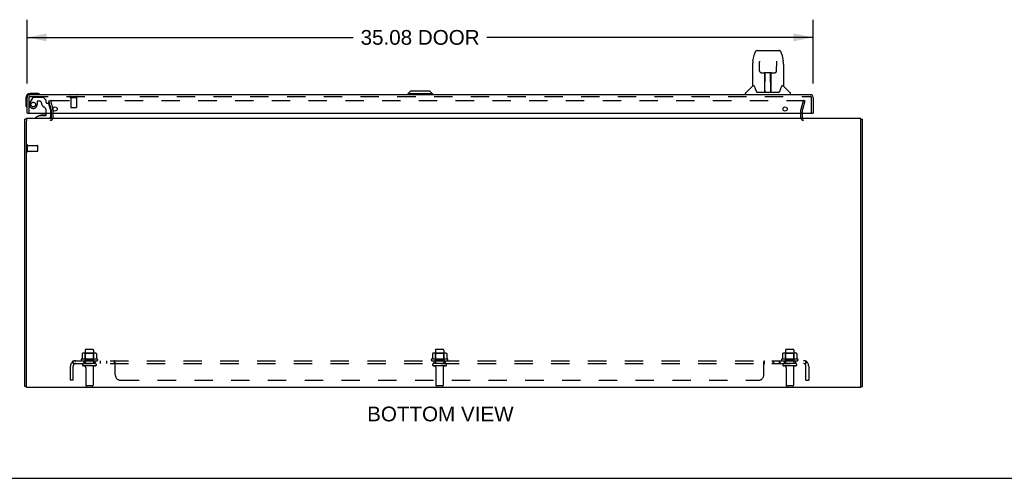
# Model space of a CAD drawing. Header units: inches. Extents: x 0 to 149, y 0 to 96.
# Tile 2 of 9: x 31 to 75, y 0 to 20. Entities that reach past the tile are written whole.
import ezdxf

# ---------------------------------------------------------------- set-up
doc = ezdxf.new("R2010")
doc.units = ezdxf.units.IN
doc.header["$LTSCALE"] = 8.201754
doc.header["$MEASUREMENT"] = 0
doc.linetypes.add('HIDDEN', pattern=[0.2, 0.1, -0.1])
doc.layers.get('0').update_dxf_attribs({"linetype": 'CONTINUOUS'})
for name, color, linetype in [('DEFAULT_2', 8, 'HIDDEN'), ('DIMENSIONS', 7, 'CONTINUOUS'), ('DOOR_ASSEMBLY', 7, 'CONTINUOUS'), ('SUBPANEL', 7, 'CONTINUOUS')]:
    doc.layers.add(name, color=color, linetype=linetype)
doc.styles.get("Standard").update_dxf_attribs({"font": 'arial.ttf'})
doc.dimstyles.new('DIMSTYLE_1', dxfattribs={"dimtxt": 0.657895, "dimasz": 0.877193, "dimexe": 0.09, "dimexo": 0.07, "dimgap": 0.0375, "dimtad": 0, "dimtih": 1, "dimtoh": 1, "dimzin": 4, "dimdsep": 46, "dimtxsty": 'Standard', "dimblk": '_FILLED', "dimblk1": '_FILLED', "dimblk2": '_FILLED', "dimcen": 0.09, "dimadec": 3, "dimazin": 1, "dimtfac": 1, "dimtdec": 3, "dimtofl": 0, "dimtmove": 0, "dimatfit": 3, "dimldrblk": '_FILLED', "dimfxl": 0, "dimtolj": 1, "dimtzin": 4, "dimarcsym": 0})

# ---------------------------------------------------------------- blocks, each defined once
blk = doc.blocks.new('_FILLED')
at = {"color": 0, "linetype": 'ByBlock'}
blk.add_solid([(0, 0), (-1, 0.2), (-1, -0.2)], dxfattribs=at)
blk = doc.blocks.new('*D5')
at = {"layer": 'DIMENSIONS', "color": 2, "linetype": 'Continuous'}
for p, q in [((30.957, 17.613), (30.957, 20.464)), ((66.032, 17.613), (66.032, 20.464)), ((30.957, 19.674), (45.512, 19.674)), ((66.032, 19.674), (51.477, 19.674))]:
    blk.add_line(p, q, dxfattribs=at)
at = {"layer": 'DIMENSIONS', "color": 2, "linetype": 'Continuous', "xscale": 0.8771929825, "yscale": 0.8771929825, "zscale": 0.8771929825, "rotation": 180}
blk.add_blockref('_FILLED', (30.957, 19.674), dxfattribs=at)
at = {"layer": 'DIMENSIONS', "color": 2, "linetype": 'Continuous', "xscale": 0.8771929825, "yscale": 0.8771929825, "zscale": 0.8771929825}
blk.add_blockref('_FILLED', (66.032, 19.674), dxfattribs=at)
at = {"layer": 'DIMENSIONS', "color": 2, "linetype": 'Continuous', "insert": (48.495, 20.003), "char_height": 0.6579, "width": 5.30718, "attachment_point": 2, "line_spacing_factor": 0.9}
blk.add_mtext('35.08 DOOR', dxfattribs=at)

msp = doc.modelspace()

# ---------------------------------------------------------------- linework, layer by layer
at = {"color": 3, "linetype": 'Continuous'}
for p, q in [((32.038, 16.291), (32.038, 16.09)), ((65.563, 16.09), (65.563, 16.291)), ((30.863, 4.101), (30.863, 16.025)), ((68.163, 16.048), (30.938, 16.048)), ((30.938, 4.158), (30.938, 15.935)), ((68.163, 4.158), (68.163, 15.935)), ((68.238, 4.101), (68.238, 16.025)), ((30.938, 4.048), (30.938, 4.05)), ((68.163, 4.048), (30.938, 4.048)), ((68.163, 4.048), (68.163, 4.05))]:
    msp.add_line(p, q, dxfattribs=at)
at = {"color": 7, "linetype": 'Continuous'}
for p, q in [((30.938, 16.025), (30.863, 16.025)), ((30.938, 16.048), (30.938, 15.945)), ((68.163, 15.935), (68.163, 16.048)), ((68.163, 16.025), (68.238, 16.025)), ((30.938, 4.101), (30.863, 4.101)), ((30.938, 4.05), (30.938, 4.147)), ((68.163, 4.05), (68.163, 4.152)), ((68.163, 4.101), (68.238, 4.101)), ((0, 0), (149.123, 0))]:
    msp.add_line(p, q, dxfattribs=at)
at = {"color": 3, "linetype": 'Continuous'}
for centre, start, end in [((31.996, 16.09), 270, 360), ((65.605, 16.09), 180, 270)]:
    msp.add_arc(centre, 0.042, start, end, dxfattribs=at)
at = {"layer": 'DEFAULT_2', "color": 8, "linetype": 'HIDDEN'}
for p, q in [((31.934, 16.841), (32.006, 16.86)), ((32.037, 16.455), (31.934, 16.841)), ((32.006, 16.86), (32.109, 16.474)), ((32.036, 16.86), (65.565, 16.86)), ((65.491, 16.474), (65.595, 16.86)), ((65.667, 16.841), (65.564, 16.455)), ((65.567, 16.86), (65.565, 16.86)), ((65.667, 16.841), (65.595, 16.86)), ((32.038, 16.448), (32.038, 16.291)), ((32.113, 16.448), (32.113, 16.09)), ((65.488, 16.09), (65.488, 16.448)), ((65.563, 16.291), (65.563, 16.448)), ((30.981, 14.581), (30.981, 14.865)), ((30.981, 14.847), (31.428, 14.847)), ((30.981, 14.599), (31.428, 14.599)), ((31.438, 14.609), (31.438, 14.837)), ((33.55, 5.718), (33.55, 5.123)), ((33.895, 5.748), (33.58, 5.748)), ((33.925, 5.718), (33.925, 5.123)), ((49.175, 5.718), (49.175, 5.123)), ((49.52, 5.748), (49.205, 5.748)), ((49.55, 5.718), (49.55, 5.123)), ((64.8, 5.718), (64.8, 5.123)), ((65.145, 5.748), (64.83, 5.748)), ((65.175, 5.718), (65.175, 5.123)), ((34.094, 5.318), (33.382, 5.318)), ((33.419, 5.562), (33.419, 5.344)), ((33.993, 5.584), (33.482, 5.584)), ((33.554, 5.564), (33.534, 5.584)), ((33.554, 5.268), (33.554, 5.564)), ((33.921, 5.564), (33.554, 5.564)), ((33.921, 5.564), (33.941, 5.584)), ((33.921, 5.268), (33.921, 5.564)), ((34.057, 5.562), (34.057, 5.344)), ((49.719, 5.318), (49.007, 5.318)), ((49.044, 5.562), (49.044, 5.344)), ((49.618, 5.584), (49.107, 5.584)), ((49.179, 5.564), (49.159, 5.584)), ((49.546, 5.564), (49.179, 5.564)), ((49.179, 5.268), (49.179, 5.564)), ((49.546, 5.564), (49.566, 5.584)), ((49.546, 5.268), (49.546, 5.564)), ((49.682, 5.562), (49.682, 5.344)), ((65.344, 5.318), (64.632, 5.318)), ((64.669, 5.562), (64.669, 5.344)), ((65.243, 5.584), (64.732, 5.584)), ((64.804, 5.564), (64.784, 5.584)), ((65.171, 5.564), (64.804, 5.564)), ((64.804, 5.268), (64.804, 5.564)), ((65.171, 5.564), (65.191, 5.584)), ((65.171, 5.268), (65.171, 5.564)), ((65.307, 5.562), (65.307, 5.344)), ((33.404, 5.248), (34.072, 5.248)), ((33.995, 5.123), (33.48, 5.123)), ((33.995, 5.013), (33.48, 5.013)), ((33.554, 5.268), (33.534, 5.248)), ((33.921, 5.268), (33.554, 5.268)), ((33.573, 4.95), (33.573, 4.153)), ((33.903, 4.95), (33.903, 4.153)), ((33.921, 5.268), (33.941, 5.248)), ((49.029, 5.248), (49.697, 5.248)), ((49.62, 5.123), (49.105, 5.123)), ((49.62, 5.013), (49.105, 5.013)), ((49.179, 5.268), (49.159, 5.248)), ((49.546, 5.268), (49.179, 5.268)), ((49.198, 4.95), (49.198, 4.153)), ((49.528, 4.95), (49.528, 4.153)), ((49.546, 5.268), (49.566, 5.248)), ((64.654, 5.248), (65.322, 5.248)), ((65.245, 5.123), (64.73, 5.123)), ((65.245, 5.013), (64.73, 5.013)), ((64.804, 5.268), (64.784, 5.248)), ((65.171, 5.268), (64.804, 5.268)), ((64.823, 4.95), (64.823, 4.153)), ((65.153, 4.95), (65.153, 4.153)), ((65.171, 5.268), (65.191, 5.248)), ((33.873, 4.123), (33.603, 4.123)), ((49.498, 4.123), (49.228, 4.123)), ((65.123, 4.123), (64.853, 4.123))]:
    msp.add_line(p, q, dxfattribs=at)
for points in [[(32.036, 16.86), (32.034, 16.86), (32.032, 16.86), (32.03, 16.859), (32.028, 16.859), (32.026, 16.858), (32.024, 16.857), (32.023, 16.856), (32.021, 16.854), (32.02, 16.853), (32.019, 16.851), (32.018, 16.849), (32.017, 16.848), (32.016, 16.846), (32.016, 16.844), (32.016, 16.842), (32.016, 16.841)], [(32.016, 16.841), (32.016, 16.84), (32.016, 16.838), (32.016, 16.836)], [(65.583, 16.849), (65.582, 16.851), (65.581, 16.853), (65.58, 16.854), (65.578, 16.856), (65.577, 16.857), (65.575, 16.858), (65.573, 16.859), (65.571, 16.859), (65.569, 16.86), (65.567, 16.86)], [(65.583, 16.849), (65.584, 16.848), (65.585, 16.846), (65.585, 16.844), (65.585, 16.842), (65.585, 16.841)], [(65.585, 16.841), (65.585, 16.84), (65.585, 16.838), (65.585, 16.836)], [(33.419, 5.344), (33.419, 5.343), (33.419, 5.342), (33.418, 5.341), (33.418, 5.34), (33.418, 5.339), (33.417, 5.339), (33.417, 5.338), (33.417, 5.338), (33.416, 5.337), (33.416, 5.337), (33.416, 5.337), (33.415, 5.336), (33.415, 5.336), (33.415, 5.336), (33.414, 5.336), (33.414, 5.336), (33.414, 5.335), (33.414, 5.335)], [(33.425, 5.571), (33.423, 5.571), (33.422, 5.57), (33.421, 5.568), (33.42, 5.567), (33.419, 5.565), (33.419, 5.564), (33.419, 5.562)], [(34.051, 5.571), (34.052, 5.571), (34.054, 5.57), (34.055, 5.568), (34.056, 5.567), (34.056, 5.565), (34.057, 5.564), (34.057, 5.562)], [(34.062, 5.335), (34.062, 5.335), (34.062, 5.336), (34.061, 5.336), (34.061, 5.336), (34.061, 5.336), (34.06, 5.336), (34.06, 5.337), (34.06, 5.337), (34.059, 5.337), (34.059, 5.338), (34.059, 5.338), (34.058, 5.339), (34.058, 5.339), (34.058, 5.34), (34.057, 5.341), (34.057, 5.342), (34.057, 5.343), (34.057, 5.344)], [(49.044, 5.344), (49.044, 5.343), (49.044, 5.342), (49.043, 5.341), (49.043, 5.34), (49.043, 5.339), (49.042, 5.339), (49.042, 5.338), (49.042, 5.338), (49.041, 5.337), (49.041, 5.337), (49.041, 5.337), (49.04, 5.336), (49.04, 5.336), (49.04, 5.336), (49.039, 5.336), (49.039, 5.336), (49.039, 5.335), (49.039, 5.335)], [(49.05, 5.571), (49.048, 5.571), (49.047, 5.57), (49.046, 5.568), (49.045, 5.567), (49.044, 5.565), (49.044, 5.564), (49.044, 5.562)], [(49.676, 5.571), (49.677, 5.571), (49.679, 5.57), (49.68, 5.568), (49.681, 5.567), (49.681, 5.565), (49.682, 5.564), (49.682, 5.562)], [(49.687, 5.335), (49.687, 5.335), (49.687, 5.336), (49.686, 5.336), (49.686, 5.336), (49.686, 5.336), (49.685, 5.336), (49.685, 5.337), (49.685, 5.337), (49.684, 5.337), (49.684, 5.338), (49.684, 5.338), (49.683, 5.339), (49.683, 5.339), (49.683, 5.34), (49.682, 5.341), (49.682, 5.342), (49.682, 5.343), (49.682, 5.344)], [(64.669, 5.344), (64.669, 5.343), (64.669, 5.342), (64.668, 5.341), (64.668, 5.34), (64.668, 5.339), (64.667, 5.339), (64.667, 5.338), (64.667, 5.338), (64.666, 5.337), (64.666, 5.337), (64.666, 5.337), (64.665, 5.336), (64.665, 5.336), (64.665, 5.336), (64.664, 5.336), (64.664, 5.336), (64.664, 5.335), (64.664, 5.335)], [(64.675, 5.571), (64.673, 5.571), (64.672, 5.57), (64.671, 5.568), (64.67, 5.567), (64.669, 5.565), (64.669, 5.564), (64.669, 5.562)], [(65.301, 5.571), (65.302, 5.571), (65.304, 5.57), (65.305, 5.568), (65.306, 5.567), (65.306, 5.565), (65.307, 5.564), (65.307, 5.562)], [(65.312, 5.335), (65.312, 5.335), (65.312, 5.336), (65.311, 5.336), (65.311, 5.336), (65.311, 5.336), (65.31, 5.336), (65.31, 5.337), (65.31, 5.337), (65.309, 5.337), (65.309, 5.338), (65.309, 5.338), (65.308, 5.339), (65.308, 5.339), (65.308, 5.34), (65.307, 5.341), (65.307, 5.342), (65.307, 5.343), (65.307, 5.344)]]:
    msp.add_lwpolyline(points, dxfattribs=at)
for centre, radius, start, end in [((32.013, 16.448), 0.025, 0, 15), ((32.013, 16.448), 0.1, 0, 15), ((65.588, 16.448), 0.1, 165, 180), ((65.588, 16.448), 0.025, 165, 180), ((31.996, 16.09), 0.117, 270, 360), ((65.605, 16.09), 0.117, 180, 270), ((30.959, 14.865), 0.0215, 360, 180), ((30.959, 14.581), 0.0215, 180, 0), ((31.428, 14.837), 0.01, 360, 90), ((31.428, 14.609), 0.01, 270, 0), ((33.58, 5.718), 0.03, 90, 180), ((33.895, 5.718), 0.03, 0, 90), ((49.205, 5.718), 0.03, 90, 180), ((49.52, 5.718), 0.03, 0, 90), ((64.83, 5.718), 0.03, 90, 180), ((65.145, 5.718), 0.03, 0, 90), ((33.404, 5.286), 0.0384, 124.4497, 270), ((33.738, 4.717), 0.698, 117.6814, 120.6631), ((33.482, 5.442), 0.141, 90, 113.95), ((33.993, 5.442), 0.141, 66.05, 90), ((33.738, 4.717), 0.698, 59.3369, 62.3186), ((34.072, 5.286), 0.0384, 270, 55.5503), ((49.029, 5.286), 0.0384, 124.4497, 270), ((49.363, 4.717), 0.698, 117.6814, 120.6631), ((49.107, 5.442), 0.141, 90, 113.95), ((49.618, 5.442), 0.141, 66.05, 90), ((49.363, 4.717), 0.698, 59.3369, 62.3186), ((49.697, 5.286), 0.0384, 270, 55.5503), ((64.654, 5.286), 0.0384, 124.4497, 270), ((64.988, 4.717), 0.698, 117.6814, 120.6631), ((64.732, 5.442), 0.141, 90, 113.95), ((65.243, 5.442), 0.141, 66.05, 90), ((64.988, 4.717), 0.698, 59.3369, 62.3186), ((65.322, 5.286), 0.0384, 270, 55.5503), ((33.48, 5.068), 0.055, 90, 270), ((33.51, 4.95), 0.0625, 0, 90), ((33.965, 4.95), 0.0625, 90, 180), ((33.995, 5.068), 0.055, 270, 90), ((49.105, 5.068), 0.055, 90, 270), ((49.135, 4.95), 0.0625, 0, 90), ((49.59, 4.95), 0.0625, 90, 180), ((49.62, 5.068), 0.055, 270, 90), ((64.73, 5.068), 0.055, 90, 270), ((64.76, 4.95), 0.0625, 0, 90), ((65.215, 4.95), 0.0625, 90, 180), ((65.245, 5.068), 0.055, 270, 90), ((33.603, 4.153), 0.03, 180, 270), ((33.873, 4.153), 0.03, 270, 360), ((49.228, 4.153), 0.03, 180, 270), ((49.498, 4.153), 0.03, 270, 360), ((64.853, 4.153), 0.03, 180, 270), ((65.123, 4.153), 0.03, 270, 360)]:
    msp.add_arc(centre, radius, start, end, dxfattribs=at)
at = {"layer": 'DOOR_ASSEMBLY', "color": 7, "linetype": 'Continuous'}
for p, q in [((63.346, 18.624), (63.411, 18.93)), ((63.535, 19.084), (64.504, 19.084)), ((63.622, 19.084), (63.62, 19.084)), ((64.504, 19.084), (64.505, 19.084)), ((64.629, 18.93), (64.694, 18.624)), ((63.331, 18.481), (63.331, 17.509)), ((63.632, 18.61), (63.632, 18.607)), ((63.632, 18.607), (63.632, 18.603)), ((63.632, 18.603), (63.632, 18.599)), ((63.632, 18.599), (63.632, 18.592)), ((63.632, 18.592), (63.633, 18.583)), ((63.635, 18.461), (63.633, 18.583)), ((63.64, 18.178), (63.635, 18.461)), ((64.4, 18.178), (64.407, 18.588)), ((64.407, 18.596), (64.408, 18.601)), ((64.407, 18.588), (64.407, 18.596)), ((64.408, 18.601), (64.408, 18.605)), ((64.699, 18.594), (64.694, 18.624)), ((64.709, 18.481), (64.709, 17.509)), ((63.64, 18.178), (63.641, 18.165)), ((63.72, 18.1), (63.84, 18.1)), ((63.871, 17.254), (63.885, 18.101)), ((63.876, 18.101), (64.164, 18.101)), ((63.878, 17.685), (63.878, 18.101)), ((63.884, 18.045), (63.878, 18.045)), ((64.146, 17.234), (64.131, 18.101)), ((64.132, 18.045), (64.162, 18.045)), ((64.136, 18.101), (64.136, 18.045)), ((64.162, 17.234), (64.162, 18.101)), ((64.2, 18.1), (64.32, 18.1)), ((63.881, 17.875), (63.878, 17.875)), ((63.881, 17.864), (63.878, 17.864)), ((64.162, 17.875), (64.135, 17.875)), ((64.162, 17.864), (64.135, 17.864)), ((64.139, 17.635), (64.162, 17.635)), ((64.162, 17.631), (64.139, 17.631)), ((31.387, 17.176), (31.097, 17.176)), ((31.425, 17.173), (31.387, 17.176)), ((48.061, 17.273), (47.943, 17.155)), ((47.943, 17.155), (47.943, 17.116)), ((49.047, 17.155), (47.943, 17.155)), ((48.928, 17.273), (48.061, 17.273)), ((48.927, 17.273), (49.046, 17.155)), ((48.928, 17.273), (49.047, 17.155)), ((49.046, 17.155), (49.046, 17.116)), ((49.047, 17.155), (49.047, 17.116)), ((63.016, 17.116), (63.016, 17.178)), ((63.325, 17.504), (63.027, 17.206)), ((63.404, 17.509), (63.331, 17.509)), ((63.401, 17.509), (63.406, 17.499)), ((63.467, 17.344), (63.481, 17.297)), ((63.481, 17.297), (63.484, 17.289)), ((63.534, 17.234), (64.506, 17.234)), ((63.871, 17.306), (63.871, 17.28)), ((63.878, 17.234), (63.878, 17.238)), ((64.145, 17.28), (64.145, 17.306)), ((64.555, 17.288), (64.558, 17.297)), ((64.633, 17.498), (64.638, 17.508)), ((64.709, 17.509), (64.636, 17.509)), ((64.715, 17.504), (65.012, 17.206)), ((65.024, 17.116), (65.024, 17.178)), ((30.897, 16.976), (30.897, 16.686)), ((30.897, 16.686), (30.9, 16.648)), ((30.972, 16.291), (30.957, 16.291)), ((31.815, 16.217), (31.815, 16.291)), ((32, 16.291), (32, 16.127)), ((66.017, 16.291), (66.032, 16.291)), ((31.507, 16.186), (31.331, 16.087)), ((31.331, 16.048), (31.331, 16.087)), ((31.507, 16.186), (31.784, 16.186)), ((31.666, 16.202), (31.596, 16.202)), ((31.736, 16.202), (31.666, 16.202))]:
    msp.add_line(p, q, dxfattribs=at)
at = {"layer": 'DOOR_ASSEMBLY', "color": 3, "linetype": 'Continuous'}
for p, q in [((30.957, 16.291), (30.957, 16.999)), ((65.915, 17.116), (31.074, 17.116)), ((66.032, 16.999), (66.032, 16.291)), ((30.972, 16.291), (66.017, 16.291))]:
    msp.add_line(p, q, dxfattribs=at)
at = {"layer": 'DOOR_ASSEMBLY', "color": 8, "linetype": 'HIDDEN'}
for p, q in [((31.032, 16.999), (31.032, 16.291)), ((31.074, 17.041), (65.915, 17.041)), ((31.218, 16.997), (31.083, 16.764)), ((31.244, 17.012), (31.656, 17.012)), ((31.404, 16.811), (31.404, 16.678)), ((31.514, 16.827), (31.42, 16.827)), ((31.793, 16.888), (31.677, 17.003)), ((31.798, 16.874), (31.798, 16.796)), ((31.857, 16.737), (31.902, 16.737)), ((32, 16.458), (31.932, 16.714)), ((32.89, 16.998), (33.174, 16.998)), ((32.908, 16.998), (32.908, 16.551)), ((33.156, 16.998), (33.156, 16.551)), ((65.957, 16.291), (65.957, 16.999)), ((31.815, 16.291), (31.815, 16.401)), ((32, 16.458), (32, 16.291)), ((32.918, 16.541), (33.146, 16.541)), ((31.921, 16.048), (31.331, 16.048))]:
    msp.add_line(p, q, dxfattribs=at)
at = {"layer": 'DOOR_ASSEMBLY', "color": 7, "linetype": 'Continuous'}
for points in [[(63.535, 19.084), (63.532, 19.084), (63.518, 19.083), (63.505, 19.079), (63.493, 19.074), (63.482, 19.067), (63.472, 19.059), (63.462, 19.05), (63.454, 19.041), (63.447, 19.03), (63.441, 19.019), (63.435, 19.006), (63.429, 18.993), (63.424, 18.978), (63.419, 18.961), (63.414, 18.943), (63.411, 18.93)], [(64.629, 18.93), (64.626, 18.943), (64.621, 18.961), (64.616, 18.978), (64.611, 18.993), (64.605, 19.007), (64.599, 19.019), (64.592, 19.031), (64.585, 19.041), (64.577, 19.051), (64.568, 19.06), (64.557, 19.068), (64.546, 19.074), (64.534, 19.079), (64.521, 19.083), (64.507, 19.084), (64.505, 19.084)], [(63.346, 18.624), (63.34, 18.593), (63.335, 18.554), (63.332, 18.514), (63.331, 18.481)], [(63.632, 18.613), (63.632, 18.613), (63.632, 18.613), (63.632, 18.613), (63.632, 18.612), (63.632, 18.612), (63.632, 18.611), (63.632, 18.61)], [(64.408, 18.605), (64.408, 18.609), (64.408, 18.61), (64.408, 18.611), (64.408, 18.612), (64.408, 18.613), (64.408, 18.613)], [(64.709, 18.48), (64.708, 18.514), (64.705, 18.554), (64.699, 18.594)], [(63.641, 18.165), (63.644, 18.152), (63.65, 18.14), (63.657, 18.13), (63.666, 18.121), (63.676, 18.113), (63.687, 18.107), (63.698, 18.103), (63.71, 18.1), (63.719, 18.1)], [(63.84, 18.1), (63.844, 18.1), (63.852, 18.1), (63.861, 18.101)], [(63.861, 18.101), (63.869, 18.101), (63.876, 18.101)], [(64.164, 18.101), (64.172, 18.101), (64.18, 18.1)], [(64.18, 18.1), (64.188, 18.1), (64.197, 18.1), (64.2, 18.1)], [(64.321, 18.1), (64.331, 18.101), (64.343, 18.103), (64.354, 18.107), (64.365, 18.114), (64.375, 18.121), (64.384, 18.131), (64.391, 18.142), (64.396, 18.153), (64.399, 18.166), (64.4, 18.178)], [(63.406, 17.499), (63.42, 17.471), (63.435, 17.435), (63.451, 17.393), (63.467, 17.344)], [(63.484, 17.289), (63.489, 17.276), (63.494, 17.266), (63.499, 17.257)], [(63.499, 17.257), (63.504, 17.25), (63.51, 17.244), (63.517, 17.239), (63.524, 17.235), (63.531, 17.234), (63.534, 17.234)], [(64.506, 17.234), (64.508, 17.234), (64.516, 17.235), (64.523, 17.239), (64.53, 17.243), (64.535, 17.249), (64.541, 17.257)], [(64.541, 17.257), (64.546, 17.265), (64.551, 17.275), (64.555, 17.288)], [(64.558, 17.297), (64.573, 17.343), (64.588, 17.391), (64.604, 17.434), (64.619, 17.47), (64.633, 17.498)]]:
    msp.add_lwpolyline(points, dxfattribs=at)
at = {"layer": 'DOOR_ASSEMBLY', "color": 8, "linetype": 'HIDDEN'}
msp.add_circle((31.232, 16.678), 0.103, dxfattribs=at)
at = {"layer": 'DOOR_ASSEMBLY', "color": 3, "linetype": 'Continuous'}
for centre in [(32.207, 16.479), (64.782, 16.479)]:
    msp.add_circle(centre, 0.094, dxfattribs=at)
at = {"layer": 'DOOR_ASSEMBLY', "color": 7, "linetype": 'Continuous'}
for centre, radius, start, end in [((31.097, 16.976), 0.2, 90, 180), ((31.387, 16.926), 0.25, 59.1101, 90), ((31.507, 17.127), 0.015, 6.3796, 59.1101), ((63.055, 17.178), 0.0394, 135, 180), ((63.339, 17.49), 0.0197, 97.5, 135), ((63.89, 17.253), 0.0197, 179, 270), ((63.89, 17.253), 0.0197, 260.739, 269.9232), ((64.126, 17.253), 0.0197, 270, 1), ((64.126, 17.253), 0.0197, 270.0771, 272.6469), ((64.701, 17.49), 0.0197, 45, 82.5), ((64.984, 17.178), 0.0394, 0, 45), ((31.507, 17.131), 0.015, 270, 353.6204), ((31.147, 16.686), 0.25, 180, 210.8899), ((30.946, 16.566), 0.015, 210.8899, 263.6204), ((30.942, 16.566), 0.015, 276.3796, 360), ((31.596, 16.112), 0.09, 90, 125.1877), ((31.736, 16.112), 0.09, 55.0768, 90), ((31.784, 16.217), 0.031, 270, 360), ((31.921, 16.127), 0.079, 270, 360)]:
    msp.add_arc(centre, radius, start, end, dxfattribs=at)
at = {"layer": 'DOOR_ASSEMBLY', "color": 3, "linetype": 'Continuous'}
for centre, start, end in [((31.074, 16.999), 90, 180), ((65.915, 16.999), 0, 90)]:
    msp.add_arc(centre, 0.117, start, end, dxfattribs=at)
at = {"layer": 'DOOR_ASSEMBLY', "color": 8, "linetype": 'HIDDEN'}
for centre, radius, start, end in [((31.074, 16.999), 0.042, 90, 180), ((31.232, 16.678), 0.172, 150, 360), ((31.244, 16.982), 0.03, 90, 150), ((31.42, 16.811), 0.016, 90, 180), ((31.514, 16.737), 0.09, 0, 90), ((31.789, 16.737), 0.185, 180, 244.2582), ((31.656, 16.982), 0.03, 45, 90), ((31.778, 16.874), 0.02, 0, 45), ((31.857, 16.796), 0.059, 180, 270), ((31.902, 16.706), 0.031, 15, 90), ((32.89, 17.019), 0.0215, 90, 270), ((33.174, 17.019), 0.0215, 270, 90), ((65.915, 16.999), 0.042, 0, 90), ((31.627, 16.401), 0.188, 0, 64.2582), ((32.918, 16.551), 0.01, 180, 270), ((33.146, 16.551), 0.01, 270, 360)]:
    msp.add_arc(centre, radius, start, end, dxfattribs=at)
at = {"layer": 'DOOR_ASSEMBLY', "color": 7, "linetype": 'Continuous'}
for centre, start_param, end_param in [((63.87, 17.273), -1.369355, -1.264777), ((64.146, 17.273), -1.876815, -1.570796)]:
    msp.add_ellipse(centre, major_axis=(0.0394, 0), ratio=1, start_param=start_param, end_param=end_param, dxfattribs=at)
at = {"layer": 'SUBPANEL', "color": 8, "linetype": 'HIDDEN'}
for p, q in [((32.894, 4.373), (32.894, 5.011)), ((32.981, 5.194), (33.06, 5.097)), ((33.019, 5.123), (33.019, 5.248)), ((33.019, 5.248), (65.707, 5.248)), ((33.019, 5.123), (65.707, 5.123)), ((33.019, 4.373), (33.019, 5.011)), ((33.032, 5.138), (33.031, 5.14)), ((33.033, 5.137), (33.032, 5.138)), ((33.033, 5.135), (33.033, 5.137)), ((33.034, 5.134), (33.033, 5.135)), ((33.035, 5.132), (33.034, 5.134)), ((33.035, 5.131), (33.035, 5.132)), ((33.036, 5.13), (33.035, 5.131)), ((33.488, 5.248), (33.488, 5.123)), ((33.988, 5.248), (33.988, 5.123)), ((34.216, 5.248), (34.216, 5.123)), ((34.497, 5.248), (34.497, 5.123)), ((34.859, 5.123), (34.859, 5.248)), ((34.86, 5.123), (34.859, 5.123)), ((34.868, 5.243), (34.866, 5.245)), ((34.884, 5.212), (34.88, 5.222)), ((34.894, 4.623), (34.894, 5.194)), ((49.113, 5.248), (49.113, 5.123)), ((49.613, 5.248), (49.613, 5.123)), ((63.832, 5.194), (63.833, 5.195)), ((63.832, 4.623), (63.832, 5.194)), ((63.833, 5.195), (63.834, 5.198)), ((63.838, 5.097), (63.839, 5.097)), ((63.841, 5.098), (63.842, 5.098)), ((63.846, 5.222), (63.847, 5.225)), ((63.863, 5.247), (63.864, 5.247)), ((63.866, 5.248), (63.867, 5.248)), ((63.867, 5.123), (63.867, 5.248)), ((64.229, 5.248), (64.229, 5.123)), ((64.267, 5.248), (64.267, 5.123)), ((64.51, 5.248), (64.51, 5.123)), ((64.548, 5.248), (64.548, 5.123)), ((64.738, 5.248), (64.738, 5.123)), ((65.238, 5.248), (65.238, 5.123)), ((65.745, 5.194), (65.666, 5.097)), ((65.686, 5.122), (65.687, 5.123)), ((65.707, 5.123), (65.707, 5.248)), ((65.707, 5.182), (65.707, 5.182)), ((65.707, 4.373), (65.707, 5.011)), ((65.832, 5.011), (65.832, 4.373)), ((33.019, 4.373), (32.894, 4.373)), ((35.144, 4.373), (63.582, 4.373)), ((65.707, 4.373), (65.832, 4.373))]:
    msp.add_line(p, q, dxfattribs=at)
for points in [[(32.981, 5.194), (32.983, 5.195), (32.984, 5.198), (32.986, 5.2), (32.988, 5.203), (32.99, 5.206), (32.992, 5.209), (32.993, 5.212), (32.995, 5.215), (32.996, 5.219)], [(32.996, 5.219), (32.999, 5.225), (33, 5.228), (33.002, 5.231), (33.003, 5.234), (33.005, 5.237), (33.006, 5.239), (33.008, 5.242), (33.01, 5.243), (33.012, 5.245), (33.013, 5.246), (33.015, 5.247), (33.016, 5.247), (33.018, 5.248), (33.019, 5.248)], [(33.031, 5.14), (33.031, 5.141), (33.03, 5.142), (33.03, 5.143), (33.03, 5.144), (33.029, 5.145), (33.029, 5.146), (33.029, 5.146), (33.028, 5.147), (33.028, 5.148), (33.028, 5.149), (33.027, 5.15), (33.027, 5.151), (33.027, 5.152), (33.026, 5.153), (33.026, 5.153), (33.026, 5.154), (33.026, 5.155), (33.025, 5.156), (33.025, 5.157), (33.025, 5.158), (33.024, 5.159), (33.024, 5.16), (33.024, 5.16), (33.024, 5.161), (33.023, 5.162), (33.023, 5.163), (33.023, 5.164), (33.023, 5.165), (33.022, 5.166), (33.022, 5.166), (33.022, 5.167), (33.022, 5.168), (33.022, 5.169), (33.021, 5.17), (33.021, 5.17), (33.021, 5.171), (33.021, 5.172), (33.021, 5.173), (33.021, 5.173), (33.02, 5.174), (33.02, 5.175), (33.02, 5.176), (33.02, 5.176), (33.02, 5.177), (33.02, 5.178), (33.02, 5.178), (33.019, 5.179), (33.019, 5.18), (33.019, 5.18), (33.019, 5.181), (33.019, 5.181), (33.019, 5.182), (33.019, 5.182), (33.019, 5.182), (33.019, 5.182)], [(33.019, 5.182), (33.019, 5.182), (33.019, 5.182), (33.019, 5.182), (33.019, 5.182), (33.019, 5.182), (33.019, 5.182), (33.019, 5.181), (33.019, 5.181), (33.019, 5.18), (33.019, 5.18), (33.019, 5.179)], [(33.047, 5.105), (33.043, 5.108), (33.041, 5.11), (33.039, 5.112), (33.037, 5.113), (33.035, 5.115), (33.032, 5.117), (33.03, 5.118), (33.028, 5.12), (33.026, 5.121), (33.024, 5.122), (33.022, 5.122), (33.021, 5.123), (33.019, 5.123)], [(33.042, 5.119), (33.042, 5.119), (33.042, 5.119), (33.042, 5.119), (33.042, 5.119), (33.042, 5.119), (33.041, 5.12), (33.041, 5.12), (33.041, 5.121), (33.041, 5.121), (33.04, 5.122), (33.04, 5.122), (33.04, 5.123), (33.039, 5.123), (33.039, 5.124), (33.039, 5.124), (33.038, 5.125), (33.038, 5.125), (33.038, 5.126), (33.038, 5.127), (33.037, 5.127), (33.037, 5.128), (33.037, 5.128), (33.036, 5.129), (33.036, 5.13)], [(33.039, 5.122), (33.04, 5.122), (33.04, 5.121), (33.04, 5.121), (33.041, 5.121), (33.041, 5.12), (33.041, 5.12), (33.041, 5.12), (33.042, 5.119), (33.042, 5.119), (33.042, 5.119), (33.042, 5.119), (33.042, 5.119), (33.042, 5.119)], [(33.06, 5.097), (33.059, 5.097), (33.059, 5.097), (33.058, 5.097), (33.057, 5.097), (33.056, 5.097), (33.055, 5.098), (33.054, 5.098), (33.053, 5.099), (33.051, 5.1), (33.05, 5.102), (33.048, 5.103), (33.047, 5.105)], [(34.873, 5.237), (34.871, 5.239), (34.869, 5.242), (34.868, 5.243), (34.866, 5.245), (34.864, 5.246), (34.863, 5.247), (34.861, 5.247), (34.86, 5.248), (34.859, 5.248)], [(34.861, 5.247), (34.86, 5.248), (34.859, 5.248)], [(34.871, 5.113), (34.869, 5.115), (34.868, 5.117), (34.867, 5.118), (34.865, 5.12), (34.864, 5.121), (34.863, 5.122), (34.861, 5.122), (34.86, 5.123), (34.859, 5.123)], [(34.868, 5.117), (34.867, 5.118), (34.865, 5.12), (34.864, 5.121), (34.863, 5.122)], [(34.88, 5.222), (34.879, 5.225), (34.877, 5.228), (34.876, 5.231), (34.874, 5.234), (34.873, 5.237), (34.871, 5.239), (34.869, 5.242)], [(34.878, 5.103), (34.877, 5.105), (34.876, 5.106), (34.874, 5.108), (34.873, 5.11), (34.872, 5.112), (34.871, 5.113)], [(34.894, 5.097), (34.892, 5.097), (34.891, 5.097), (34.889, 5.097), (34.888, 5.097), (34.887, 5.097), (34.885, 5.098), (34.884, 5.098), (34.882, 5.099), (34.881, 5.1), (34.879, 5.102), (34.878, 5.103), (34.877, 5.105)], [(34.884, 5.098), (34.882, 5.099), (34.881, 5.1), (34.879, 5.102)], [(34.888, 5.203), (34.887, 5.206), (34.886, 5.209), (34.884, 5.212)], [(34.894, 5.097), (34.892, 5.097), (34.891, 5.097), (34.889, 5.097), (34.888, 5.097), (34.887, 5.097), (34.885, 5.098)], [(34.893, 5.195), (34.891, 5.198), (34.89, 5.2), (34.888, 5.203)], [(34.894, 5.194), (34.893, 5.195), (34.891, 5.198)], [(63.832, 5.097), (63.833, 5.097), (63.835, 5.097), (63.836, 5.097), (63.838, 5.097), (63.839, 5.097), (63.841, 5.098), (63.842, 5.098), (63.843, 5.099), (63.845, 5.1), (63.846, 5.102), (63.848, 5.103), (63.849, 5.105), (63.85, 5.106)], [(63.832, 5.097), (63.833, 5.097), (63.835, 5.097), (63.836, 5.097)], [(63.834, 5.198), (63.836, 5.2), (63.837, 5.203)], [(63.837, 5.203), (63.839, 5.206), (63.84, 5.209), (63.842, 5.212), (63.846, 5.222)], [(63.843, 5.099), (63.845, 5.1), (63.846, 5.102), (63.848, 5.103), (63.849, 5.105)], [(63.847, 5.225), (63.849, 5.228), (63.85, 5.231)], [(63.85, 5.231), (63.851, 5.234), (63.853, 5.237), (63.855, 5.239), (63.856, 5.242), (63.858, 5.243)], [(63.85, 5.106), (63.851, 5.108), (63.852, 5.11), (63.854, 5.112), (63.855, 5.113), (63.856, 5.115), (63.858, 5.117), (63.859, 5.118), (63.86, 5.12), (63.862, 5.121), (63.863, 5.122), (63.864, 5.122), (63.866, 5.123), (63.867, 5.123)], [(63.853, 5.237), (63.855, 5.239), (63.856, 5.242), (63.858, 5.243), (63.86, 5.245), (63.861, 5.246), (63.863, 5.247), (63.864, 5.247), (63.866, 5.248), (63.867, 5.248)], [(63.856, 5.115), (63.858, 5.117), (63.859, 5.118), (63.86, 5.12), (63.862, 5.121), (63.863, 5.122), (63.864, 5.122), (63.866, 5.123), (63.867, 5.123)], [(65.666, 5.097), (65.666, 5.097), (65.667, 5.097), (65.668, 5.097), (65.669, 5.097), (65.67, 5.097), (65.671, 5.098), (65.672, 5.098), (65.673, 5.099), (65.674, 5.1), (65.676, 5.102), (65.678, 5.103), (65.679, 5.105), (65.683, 5.108)], [(65.683, 5.108), (65.685, 5.11), (65.687, 5.112), (65.689, 5.113), (65.691, 5.115), (65.693, 5.117), (65.695, 5.118), (65.698, 5.12), (65.7, 5.121), (65.702, 5.122), (65.703, 5.122), (65.705, 5.123), (65.707, 5.123)], [(65.707, 5.182), (65.707, 5.182), (65.707, 5.182), (65.707, 5.182), (65.707, 5.182), (65.707, 5.181), (65.707, 5.181), (65.706, 5.18), (65.706, 5.18), (65.706, 5.179), (65.706, 5.179), (65.706, 5.178), (65.706, 5.178), (65.706, 5.177), (65.706, 5.177), (65.706, 5.176), (65.706, 5.175), (65.705, 5.175), (65.705, 5.174), (65.705, 5.174), (65.705, 5.173), (65.705, 5.172), (65.705, 5.172), (65.705, 5.171), (65.704, 5.17), (65.704, 5.169), (65.704, 5.169), (65.704, 5.168), (65.704, 5.167), (65.704, 5.167), (65.703, 5.166), (65.703, 5.165), (65.703, 5.164), (65.703, 5.164), (65.702, 5.163), (65.702, 5.162), (65.702, 5.161), (65.702, 5.16), (65.702, 5.16), (65.701, 5.159), (65.701, 5.158), (65.701, 5.157), (65.7, 5.156), (65.7, 5.155), (65.7, 5.154), (65.7, 5.154), (65.699, 5.153), (65.699, 5.152), (65.699, 5.151), (65.698, 5.15), (65.698, 5.149), (65.698, 5.148), (65.697, 5.147), (65.697, 5.146), (65.697, 5.145), (65.696, 5.145), (65.696, 5.144), (65.696, 5.143), (65.695, 5.142), (65.695, 5.141), (65.695, 5.14), (65.694, 5.139), (65.694, 5.138), (65.693, 5.137), (65.693, 5.137), (65.693, 5.136), (65.692, 5.135), (65.692, 5.134), (65.692, 5.134), (65.691, 5.133), (65.691, 5.132), (65.691, 5.131), (65.69, 5.131), (65.69, 5.13), (65.69, 5.129), (65.689, 5.129), (65.689, 5.128), (65.689, 5.127), (65.688, 5.127), (65.688, 5.126), (65.687, 5.125), (65.687, 5.125), (65.687, 5.124), (65.686, 5.123), (65.686, 5.123), (65.686, 5.122), (65.686, 5.122), (65.685, 5.121), (65.685, 5.121), (65.685, 5.12), (65.684, 5.12), (65.684, 5.119), (65.684, 5.119), (65.684, 5.119), (65.684, 5.119)], [(65.684, 5.119), (65.684, 5.119), (65.684, 5.119), (65.684, 5.119), (65.684, 5.119), (65.684, 5.119), (65.684, 5.119), (65.684, 5.119), (65.684, 5.12), (65.685, 5.12), (65.685, 5.12), (65.685, 5.121), (65.686, 5.121), (65.686, 5.122), (65.686, 5.122)], [(65.727, 5.225), (65.725, 5.228), (65.724, 5.231), (65.722, 5.234), (65.721, 5.237), (65.719, 5.239), (65.718, 5.242), (65.716, 5.243), (65.714, 5.245), (65.713, 5.246), (65.711, 5.247), (65.709, 5.247), (65.708, 5.248), (65.707, 5.248)], [(65.707, 5.179), (65.707, 5.18), (65.707, 5.18), (65.707, 5.181), (65.707, 5.181), (65.707, 5.182), (65.707, 5.182), (65.707, 5.182), (65.707, 5.182), (65.707, 5.182)], [(65.745, 5.194), (65.743, 5.195), (65.741, 5.198), (65.739, 5.2), (65.738, 5.203), (65.736, 5.206), (65.734, 5.209), (65.733, 5.212), (65.731, 5.215), (65.73, 5.219), (65.727, 5.225)]]:
    msp.add_lwpolyline(points, dxfattribs=at)
for centre, radius, start, end in [((33.131, 5.011), 0.237, 90, 180), ((33.131, 5.011), 0.112, 90, 180), ((65.595, 5.011), 0.237, 0, 90), ((65.595, 5.011), 0.112, 0, 90), ((35.144, 4.623), 0.25, 180, 270), ((63.582, 4.623), 0.25, 270, 360)]:
    msp.add_arc(centre, radius, start, end, dxfattribs=at)

# ---------------------------------------------------------------- texts
at = {"layer": 'DIMENSIONS', "color": 2, "linetype": 'Continuous', "insert": (49.399, 3.2), "char_height": 0.65789, "width": 6.52025, "attachment_point": 2, "line_spacing_factor": 0.9}
msp.add_mtext('BOTTOM VIEW', dxfattribs=at)

# ---------------------------------------------------------------- dimensions: what is measured, and where the dimension line sits
at = {"layer": 'DIMENSIONS', "color": 2, "linetype": 'Continuous'}
dim = msp.add_linear_dim(base=(66.032362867, 19.674457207), p1=(30.957362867, 17.542640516), p2=(66.032362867, 17.542640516), text='<> DOOR', dimstyle='DIMSTYLE_1', dxfattribs=at)
dim.commit()
dim.dimension.update_dxf_attribs({"geometry": '*D5', "text_midpoint": (48.494862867, 19.674457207), "dimtype": 160})

doc.saveas('drawing.dxf')
